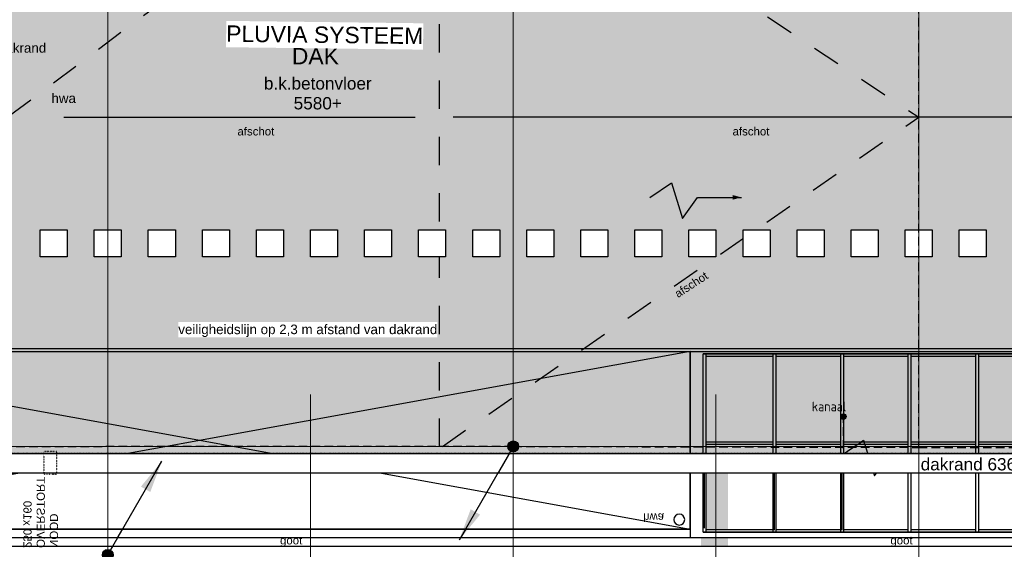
# Model space of a CAD drawing. Header units: millimetres. Extents: x -38031 to 110605, y -30229 to 92226.
# Tile 217 of 256: x 52731 to 70943, y 44492 to 54283. Entities that reach past the tile are written whole.
import ezdxf
from ezdxf.enums import TextEntityAlignment as Align

# ---------------------------------------------------------------- set-up
doc = ezdxf.new("R2010")
doc.units = ezdxf.units.MM
doc.header["$LTSCALE"] = 50
doc.set_wipeout_variables(frame=1)
for name, pattern in [('HIDDEN2', [4.7625, 3.175, -1.5875]), ('STYLE_01', [0.41664, 0.20828, -0.20836]), ('STYLE_07', [1.875, 0.625, -0.20828, 0.625, -0.20836, 0.06943, -0.13893]), ('STYLE_13', [0.196838, 0.039368, -0.157471])]:
    doc.linetypes.add(name, pattern=pattern)
for name, color, linetype in [('AL$1A---_ALGEMEEN', 8, 'Continuous'), ('AM$1A---_ARCERING', 8, 'Continuous'), ('AT$1A---_TEKST025', 8, 'Continuous'), ('AT$1A---_TEKST035', 8, 'Continuous'), ('AT$1A---_TEKST050', 8, 'Continuous'), ('AT$1A---_TEKST070', 8, 'Continuous'), ('AT$1A---_TEKST100', 8, 'Continuous'), ('BOUWKUNDIG', 8, 'Continuous'), ('EL6121--', 3, 'Continuous'), ('EL6122--', 3, 'Continuous'), ('kaderscheiding', 9, 'Continuous')]:
    doc.layers.add(name, color=color, linetype=linetype)
doc.layers.add('stramien', color=1, linetype='Continuous', lineweight=15)
doc.styles.add('Arial', font='ARIAL.TTF')
doc.styles.add('BURO-018', font='iso.shx', dxfattribs={"height": 90})
doc.dimstyles.new('VyA', dxfattribs={"dimtxt": 2.272868, "dimasz": 2.120801, "dimexe": 1.5, "dimexo": 1.59, "dimgap": 0.5, "dimtad": 1, "dimdec": 0, "dimzin": 11, "dimtxsty": 'Arial', "dimblk": 'VW_SLASH', "dimcen": 0, "dimdle": 1, "dimazin": 0, "dimtfac": 0.8, "dimtdec": 0, "dimtix": 1, "dimtmove": 0, "dimatfit": 0, "dimldrblk": 'VW_FILLEDARROW', "dimfxl": 0, "dimfrac": 2, "dimtolj": 1, "dimtzin": 11, "dimarcsym": 0})

# ---------------------------------------------------------------- blocks, each defined once
blk = doc.blocks.new('A$C385C6BB8')
at = {"layer": 'kaderscheiding', "const_width": 500}
blk.add_lwpolyline([(-33624, -17466), (-33624, 81355)], dxfattribs=at)
blk = doc.blocks.new('E00169')
at = {"color": 0, "linetype": 'Continuous'}
blk.add_line((0, 0), (-5, -8.66), dxfattribs=at)
at = {"color": 0, "const_width": 0.5}
blk.add_lwpolyline([(-0.25, 0, 1), (0.25, 0, 1)], format="xyb", close=True, dxfattribs=at)
at = {"color": 0, "linetype": 'Continuous'}
blk.add_lwpolyline([(-5, -8.66, 0, 1, 0), (-3.5, -6.062, 1, 1, 0)], format="xyseb", dxfattribs=at)
blk.add_circle((0, 0), 0.5, dxfattribs=at)
blk = doc.blocks.new('Group-47')
at = {"color": 0}
for points in [[(5428, 17280), (17489, 17280), (17489, 17230), (5428, 17230)], [(5478, 15655), (17439, 15655), (17439, 15605), (5478, 15605)], [(5428, 14030), (17489, 14030), (17489, 13980), (5428, 13980)]]:
    blk.add_wipeout(points, dxfattribs=at).dxf.layer = 'AL$1A---_ALGEMEEN'
at = {"layer": 'AL$1A---_ALGEMEEN', "color": 0}
for points in [[(5428, 17280), (17489, 17280), (17489, 17230), (5428, 17230)], [(5478, 15655), (17439, 15655), (17439, 15605), (5478, 15605)], [(5428, 14030), (17489, 14030), (17489, 13980), (5428, 13980)]]:
    blk.add_lwpolyline(points, close=True, dxfattribs=at)
at = {"color": 0}
for points in [[(5428, 17280), (5478, 17280), (5478, 13980), (5428, 13980)], [(6724, 17280), (6774, 17280), (6774, 13980), (6724, 13980)], [(7974, 17280), (8024, 17280), (8024, 13980), (7974, 13980)], [(9224, 17280), (9274, 17280), (9274, 13980), (9224, 13980)], [(10474, 17280), (10524, 17280), (10524, 13980), (10474, 13980)], [(11724, 17280), (11774, 17280), (11774, 13980), (11724, 13980)], [(12974, 17280), (13024, 17280), (13024, 13980), (12974, 13980)], [(14224, 17280), (14274, 17280), (14274, 13980), (14224, 13980)], [(15474, 17280), (15524, 17280), (15524, 13980), (15474, 13980)], [(16724, 17280), (16774, 17280), (16774, 13980), (16724, 13980)], [(17439, 17280), (17489, 17280), (17489, 13980), (17439, 13980)]]:
    blk.add_wipeout(points, dxfattribs=at).dxf.layer = 'AL$1A---_ALGEMEEN'
at = {"layer": 'AL$1A---_ALGEMEEN', "color": 0}
for points in [[(5428, 17280), (5478, 17280), (5478, 13980), (5428, 13980)], [(6724, 17280), (6774, 17280), (6774, 13980), (6724, 13980)], [(7974, 17280), (8024, 17280), (8024, 13980), (7974, 13980)], [(9224, 17280), (9274, 17280), (9274, 13980), (9224, 13980)], [(10474, 17280), (10524, 17280), (10524, 13980), (10474, 13980)], [(11724, 17280), (11774, 17280), (11774, 13980), (11724, 13980)], [(12974, 17280), (13024, 17280), (13024, 13980), (12974, 13980)], [(14224, 17280), (14274, 17280), (14274, 13980), (14224, 13980)], [(15474, 17280), (15524, 17280), (15524, 13980), (15474, 13980)], [(16724, 17280), (16774, 17280), (16774, 13980), (16724, 13980)], [(17439, 17280), (17489, 17280), (17489, 13980), (17439, 13980)]]:
    blk.add_lwpolyline(points, close=True, dxfattribs=at)
blk = doc.blocks.new('Group-57')
at = {"layer": 'AL$1A---_ALGEMEEN', "color": 0}
for p, q in [((-12941, 17325), (5189, 14035)), ((5189, 17325), (-12941, 14035))]:
    blk.add_line(p, q, dxfattribs=at)
blk.add_lwpolyline([(-12941, 17325), (5189, 17325), (5189, 14035), (-12941, 14035)], close=True, dxfattribs=at)
blk = doc.blocks.new('hwa')
at = {"layer": 'AL$1A---_ALGEMEEN', "color": 0}
blk.add_circle((0, 0), 100, dxfattribs=at)
at = {"layer": 'AT$1A---_TEKST100', "insert": (-670, 38), "char_height": 151.52, "attachment_point": 1, "line_spacing_factor": 0.967741, "style": 'Arial'}
blk.add_mtext('{\\C256;\\lhwa}', dxfattribs=at)
blk = doc.blocks.new('VW_SLASH')
at = {"layer": 'AL$1A---_ALGEMEEN', "color": 0, "linetype": 'ByBlock', "lineweight": -2}
blk.add_line((0, 0), (-1, 0), dxfattribs=at)
at = {"layer": 'AL$1A---_ALGEMEEN', "color": 0, "linetype": 'ByBlock', "lineweight": 5}
blk.add_line((0.5, 0.5), (-0.5, -0.5), dxfattribs=at)
blk = doc.blocks.new('*D1044')
at = {"layer": 'AL$1A---_ALGEMEEN', "color": 0, "lineweight": -2}
for p, q in [((-12941, 14097), (-12941, 15416)), ((5187, 15415), (-12939, 15415)), ((5189, 15047), (5189, 15416))]:
    blk.add_line(p, q, dxfattribs=at)
at = {"layer": 'AL$1A---_ALGEMEEN', "color": 0, "lineweight": -2, "xscale": 2.12080078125, "yscale": 2.12080078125, "zscale": 2.12080078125, "rotation": 180}
blk.add_blockref('VW_SLASH', (-12941, 15415), dxfattribs=at)
at = {"layer": 'AL$1A---_ALGEMEEN', "color": 0, "lineweight": -2, "xscale": 2.12080078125, "yscale": 2.12080078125, "zscale": 2.12080078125}
blk.add_blockref('VW_SLASH', (5189, 15415), dxfattribs=at)
at = {"layer": 'AT$1A---_TEKST025', "insert": (-3876, 15441), "char_height": 2.27, "attachment_point": 5, "style": 'Arial'}
blk.add_mtext('\\A1;906500', dxfattribs=at)
blk = doc.blocks.new('VW_FILLEDARROW')
at = {"layer": 'AL$1A---_ALGEMEEN', "color": 0, "lineweight": -2}
blk.add_solid([(0, 0), (0.5, 0.5), (0.5, -0.5)], dxfattribs=at)
blk = doc.blocks.new('Group-69')
at = {"color": 0}
blk.add_wipeout([(12759, 13465), (12759, 3153), (13009, 3153), (13009, 13715), (-32011, 13715), (-32011, 13142), (-31761, 13142), (-31761, 13465)], dxfattribs=at).dxf.layer = 'AL$1A---_ALGEMEEN'
at = {"layer": 'AL$1A---_ALGEMEEN', "color": 0}
blk.add_lwpolyline([(12759, 13465), (12759, 3153), (13009, 3153), (13009, 13715), (-32011, 13715), (-32011, 13142), (-31761, 13142), (-31761, 13465)], close=True, dxfattribs=at)
blk = doc.blocks.new('*D1058')
at = {"layer": 'AL$1A---_ALGEMEEN', "color": 0, "lineweight": -2}
for p, q in [((6749, 14017), (6749, 15416)), ((7997, 15415), (6751, 15415)), ((7999, 14017), (7999, 15416))]:
    blk.add_line(p, q, dxfattribs=at)
at = {"layer": 'AL$1A---_ALGEMEEN', "color": 0, "lineweight": -2, "xscale": 2.12080078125, "yscale": 2.12080078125, "zscale": 2.12080078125, "rotation": 180}
blk.add_blockref('VW_SLASH', (6749, 15415), dxfattribs=at)
at = {"layer": 'AL$1A---_ALGEMEEN', "color": 0, "lineweight": -2, "xscale": 2.12080078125, "yscale": 2.12080078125, "zscale": 2.12080078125}
blk.add_blockref('VW_SLASH', (7999, 15415), dxfattribs=at)
at = {"layer": 'AT$1A---_TEKST025', "insert": (7374, 15441), "char_height": 2.27, "attachment_point": 5, "style": 'Arial'}
blk.add_mtext('\\A1;62500', dxfattribs=at)
blk = doc.blocks.new('*D1059')
at = {"layer": 'AL$1A---_ALGEMEEN', "color": 0, "lineweight": -2}
for p, q in [((5453, 14054), (5453, 15416)), ((6747, 15415), (5455, 15415)), ((6749, 14017), (6749, 15416))]:
    blk.add_line(p, q, dxfattribs=at)
at = {"layer": 'AL$1A---_ALGEMEEN', "color": 0, "lineweight": -2, "xscale": 2.12080078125, "yscale": 2.12080078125, "zscale": 2.12080078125, "rotation": 180}
blk.add_blockref('VW_SLASH', (5453, 15415), dxfattribs=at)
at = {"layer": 'AL$1A---_ALGEMEEN', "color": 0, "lineweight": -2, "xscale": 2.12080078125, "yscale": 2.12080078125, "zscale": 2.12080078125}
blk.add_blockref('VW_SLASH', (6749, 15415), dxfattribs=at)
at = {"layer": 'AT$1A---_TEKST025', "insert": (6101, 15441), "char_height": 2.27, "attachment_point": 5, "style": 'Arial'}
blk.add_mtext('\\A1;64800', dxfattribs=at)
blk = doc.blocks.new('*D1060')
at = {"layer": 'AL$1A---_ALGEMEEN', "color": 0, "lineweight": -2}
for p, q in [((5189, 15047), (5189, 15416)), ((5451, 15415), (5191, 15415)), ((5453, 14109), (5453, 15416))]:
    blk.add_line(p, q, dxfattribs=at)
at = {"layer": 'AL$1A---_ALGEMEEN', "color": 0, "lineweight": -2, "xscale": 2.12080078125, "yscale": 2.12080078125, "zscale": 2.12080078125, "rotation": 180}
blk.add_blockref('VW_SLASH', (5189, 15415), dxfattribs=at)
at = {"layer": 'AL$1A---_ALGEMEEN', "color": 0, "lineweight": -2, "xscale": 2.12080078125, "yscale": 2.12080078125, "zscale": 2.12080078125}
blk.add_blockref('VW_SLASH', (5453, 15415), dxfattribs=at)
at = {"layer": 'AT$1A---_TEKST025', "insert": (5321, 15441), "char_height": 2.27, "attachment_point": 5, "style": 'Arial'}
blk.add_mtext('\\A1;13200', dxfattribs=at)
blk = doc.blocks.new('Group-84')
at = {"color": 0}
blk.add_wipeout([(17499, 17688), (17499, 17325), (-36501, 17325), (-36501, 17688)], dxfattribs=at).dxf.layer = 'AL$1A---_ALGEMEEN'
at = {"layer": 'AL$1A---_ALGEMEEN', "color": 0, "linetype": 'STYLE_01'}
blk.add_line((17499, 17688), (-36501, 17688), dxfattribs=at)
at = {"layer": 'AL$1A---_ALGEMEEN', "color": 0}
blk.add_lwpolyline([(17499, 17688), (17499, 17325), (-36501, 17325), (-36501, 17688)], close=True, dxfattribs=at)
blk = doc.blocks.new('Group-138')
at = {"layer": 'AL$1A---_ALGEMEEN', "color": 0}
blk.add_line((9538, 22423), (9718, 22423), dxfattribs=at)
blk.add_lwpolyline([(8028, 22423), (8428, 22693), (8628, 22033), (8908, 22423), (9628, 22423)], dxfattribs=at)
blk.add_solid([(9718, 22423), (9559, 22380), (9559, 22465)], dxfattribs=at)
blk = doc.blocks.new('noodoverstort 420')
at = {"layer": 'AL$1A---_ALGEMEEN', "color": 0, "linetype": 'STYLE_13'}
blk.add_lwpolyline([(-400, 120), (20, 120), (20, -120), (-400, -120)], close=True, dxfattribs=at)
at = {"layer": 'AT$1A---_TEKST100', "insert": (-1763, 144), "char_height": 151.52, "attachment_point": 1, "line_spacing_factor": 0.967741, "style": 'Arial'}
blk.add_mtext('{\\C256;\\lNOOD\\POVERSTORT\\P250 x160}', dxfattribs=at)
blk = doc.blocks.new('tegel 500x500')
at = {"color": 0}
blk.add_wipeout([(-250, 250), (250, 250), (250, -250), (-250, -250)], dxfattribs=at).dxf.layer = 'AL$1A---_ALGEMEEN'
at = {"layer": 'AL$1A---_ALGEMEEN', "color": 0}
blk.add_lwpolyline([(-250, 250), (250, 250), (250, -250), (-250, -250)], close=True, dxfattribs=at)
blk = doc.blocks.new('030201')
at = {"color": 0, "const_width": 0.5}
blk.add_lwpolyline([(-0.25, 0, 1), (0.25, 0, 1)], format="xyb", close=True, dxfattribs=at)
at = {"color": 0, "linetype": 'Continuous'}
blk.add_circle((0, 0), 0.5, dxfattribs=at)
at = {"color": 0, "linetype": 'Continuous', "style": 'BURO-018', "flags": 1}
blk.add_attdef('E_MATCODE', text='', height=1.8, dxfattribs=at).set_placement((0, 0), align=Align.MIDDLE)
blk = doc.blocks.new('E00170')
at = {"color": 0, "linetype": 'Continuous'}
for q in [(5, 8.66), (-5, -8.66)]:
    blk.add_line((0, 0), q, dxfattribs=at)
for points in [[(5, 8.66, 0, 1, 0), (3.5, 6.062, 1, 1, 0)], [(-5, -8.66, 0, 1, 0), (-3.5, -6.062, 1, 1, 0)]]:
    blk.add_lwpolyline(points, format="xyseb", dxfattribs=at)
at = {"color": 0, "const_width": 0.5}
blk.add_lwpolyline([(-0.25, 0, 1), (0.25, 0, 1)], format="xyb", close=True, dxfattribs=at)
at = {"color": 0, "linetype": 'Continuous'}
blk.add_circle((0, 0), 0.5, dxfattribs=at)
blk = doc.blocks.new('Group-71')
at = {"layer": 'AL$1A---_ALGEMEEN', "color": 0, "xscale": -1, "rotation": 180}
blk.add_blockref('hwa', (4989, 14214.992), dxfattribs=at)
at = {"layer": 'AT$1A---_TEKST100', "insert": (-2190.827, 13907.908), "char_height": 151.52455, "attachment_point": 2, "line_spacing_factor": 0.967741, "style": 'Arial'}
blk.add_mtext('{\\C256;\\lgoot}', dxfattribs=at)
at = {"color": 0}
blk.add_wipeout([(11440.621, 17324.992), (11440.621, 17279.992), (5428, 17279.992), (5428, 13979.992), (11440.621, 13979.992), (11440.621, 13879.992), (5189, 13879.992), (5189, 17324.992)], dxfattribs=at).dxf.layer = 'AL$1A---_ALGEMEEN'
at = {"layer": 'AL$1A---_ALGEMEEN', "color": 0, "flags": 128}
for points in [[(17499, 13800.992), (13249, 13800.992), (13249, 13879.992), (5189, 13879.992), (5189, 17324.992), (17499, 17324.992)], [(5428, 17279.992), (5428, 13979.992), (17429, 13979.992), (17429, 17279.992)]]:
    blk.add_lwpolyline(points, close=True, dxfattribs=at)
at = {"layer": 'AL$1A---_ALGEMEEN', "color": 0}
blk.add_blockref('Group-57', (0, 0), dxfattribs=at)
dim = blk.add_linear_dim(base=(-12941, 15414.992), p1=(5189, 15044.992), p2=(-12941, 14094.992), dimstyle='VyA', override={"dimtxt": 2.272868, "dimgap": 25, "dimlfac": 50, "dimpost": '<>', "dimtxsty": 'Arial', "dimtmove": 2}, dxfattribs=at)
dim.commit()
dim.dimension.update_dxf_attribs({"geometry": '*D1044', "text_midpoint": (-3876, 15441.153)})
blk.add_blockref('Group-47', (0, 0), dxfattribs=at)
blk.add_line((9599, 15414.992), (9779, 15414.992), dxfattribs=at)
at = {"layer": 'AL$1A---_ALGEMEEN', "color": 0, "linetype": 'STYLE_01'}
blk.add_lwpolyline([(-36501, 17324.992), (17499, 17324.992), (17499, -2675.008), (-36501, -2675.008)], close=True, dxfattribs=at)
at = {"layer": 'AL$1A---_ALGEMEEN', "color": 0}
blk.add_lwpolyline([(7999, 15414.992), (8399, 15684.992), (8599, 15024.992), (8879, 15414.992), (9599, 15414.992)], dxfattribs=at)
blk.add_solid([(9779, 15414.992), (9620.25, 15372.455), (9620.25, 15457.529)], dxfattribs=at)
at = {"layer": 'AT$1A---_TEKST100', "insert": (9099, 13907.908), "char_height": 151.52455, "attachment_point": 2, "line_spacing_factor": 0.967741, "style": 'Arial'}
blk.add_mtext('{\\C256;\\lgoot}', dxfattribs=at)
at = {"layer": 'AL$1A---_ALGEMEEN', "color": 0}
for base, p1, p2, picture, middle in [((5189, 15414.992), (5453, 14107.555), (5189, 15044.992), '*D1060', (5321, 15441.153)), ((5453, 15414.992), (6749, 14014.992), (5453, 14052.555), '*D1059', (6101, 15441.153)), ((6749, 15414.992), (7999, 14014.992), (6749, 14014.992), '*D1058', (7374, 15441.153))]:
    dim = blk.add_linear_dim(base=base, p1=p1, p2=p2, dimstyle='VyA', override={"dimtxt": 2.272868, "dimgap": 25, "dimlfac": 50, "dimpost": '<>', "dimtxsty": 'Arial', "dimtmove": 2}, dxfattribs=at)
    dim.commit()
    dim.dimension.update_dxf_attribs({"geometry": picture, "text_midpoint": middle})
blk.add_blockref('Group-69', (0, 0), dxfattribs=at)
at = {"color": 0}
blk.add_wipeout([(-12941, 14034.992), (5189, 14034.992), (5189, 13879.992), (-12941, 13879.992)], dxfattribs=at).dxf.layer = 'AL$1A---_ALGEMEEN'
at = {"layer": 'AL$1A---_ALGEMEEN', "color": 0}
blk.add_lwpolyline([(-12941, 14034.992), (5189, 14034.992), (5189, 13879.992), (-12941, 13879.992)], close=True, dxfattribs=at)
blk = doc.blocks.new('200254 W 211 30-06-2008')
at = {"layer": 'AL$1A---_ALGEMEEN', "xscale": 0.01999999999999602, "yscale": 0.02000000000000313, "zscale": 0.02}
blk.add_blockref('Group-71', (20233.6, 3632.46), dxfattribs=at)
at = {"layer": 'AM$1A---_ARCERING', "linetype": 'Continuous', "lineweight": 0}
blk.add_hatch(color=9, dxfattribs=at).paths.add_polyline_path([(18989.55, 4186.99), (18989.55, 3953.75), (19431.95, 3953.75), (19431.95, 3941.21), (20511.95, 3941.21), (20511.95, 3953.75), (21016.98, 3953.75), (21016.98, 4188.55), (20033.65, 4188.54), (20033.65, 4186.99), (19663.85, 4186.99), (19663.85, 3975.07), (19605.05, 3975.07), (19605.05, 4186.99)])
at = {"layer": 'AL$1A---_ALGEMEEN', "xscale": 0.02, "yscale": 0.02, "zscale": 0.02}
blk.add_blockref('Group-84', (20161.97, 3587.45), dxfattribs=at)
at = {"layer": 'AL$1A---_ALGEMEEN', "linetype": 'STYLE_01'}
for p in [(20244.53, 4183.25), (20245.73, 3943.85)]:
    blk.add_line(p, (20421.95, 4065.54), dxfattribs=at)
at = {"layer": 'AL$1A---_ALGEMEEN'}
for p, q in [((20105.73, 4065.54), (20235.73, 4065.54)), ((20482.05, 4065.54), (20249.73, 4065.54)), ((20543.67, 3979.95), (19663.85, 3979.95))]:
    blk.add_line(p, q, dxfattribs=at)
blk.add_solid([(20105.73, 4065.54), (20113.73, 4067.69), (20113.73, 4063.4)], dxfattribs=at)
at = {"layer": 'stramien', "linetype": 'STYLE_07', "ltscale": 50}
for p, q in [((20271.95, 2695.43), (20271.95, 4240.03)), ((20196.95, 2737.41), (20196.95, 3963.01)), ((20346.95, 2737.41), (20346.95, 3963.01)), ((19004.75, 3943.85), (21069.77, 3943.85))]:
    blk.add_line(p, q, dxfattribs=at)
at = {"layer": 'AL$1A---_ALGEMEEN', "xscale": 0.02, "yscale": 0.02, "zscale": 0.02}
blk.add_blockref('Group-138', (20161.97, 3587.45), dxfattribs=at)
at = {"layer": 'AL$1A---_ALGEMEEN', "yscale": 0.02, "zscale": 0.02}
for name, p, xscale, rotation in [('tegel 500x500', (20441.95, 4018.95), 0.02, 180), ('noodoverstort 420', (20100.67, 3941.55), -0.02, 270)]:
    blk.add_blockref(name, p, dxfattribs=dict(at, xscale=xscale, rotation=rotation))
at = {"layer": 'AT$1A---_TEKST035', "line_spacing_factor": 0.967741, "style": 'Arial'}
for s, insert, char_height, attachment_point in [('{\\C256;\\lmarkeringstegels (kleur geel) op 4m afstand van dakrand}', (19974.28, 4092.95), 3.5356, 1), ('{\\C256;\\lafschot}', (20176.73, 4060.3), 3.0305, 5), ('{\\C256;\\lafschot}', (20359.91, 4060.3), 3.0305, 5)]:
    blk.add_mtext(s, dxfattribs=dict(at, insert=insert, char_height=char_height, attachment_point=attachment_point))
at = {"layer": 'AT$1A---_TEKST035', "insert": (20101.11, 4074.33), "char_height": 3.5356, "width": 10.72, "attachment_point": 1, "line_spacing_factor": 0.967741, "style": 'Arial'}
blk.add_mtext('{\\C256;\\lhwa}', dxfattribs=at)
at = {"layer": 'AT$1A---_TEKST035', "insert": (20337.8, 4003.64), "char_height": 3.0305, "attachment_point": 5, "rotation": 33.1426, "line_spacing_factor": 0.967741, "style": 'Arial'}
blk.add_mtext('{\\C256;\\lafschot}', dxfattribs=at)
at = {"layer": 'AT$1A---_TEKST050', "char_height": 4.5457, "line_spacing_factor": 0.967741, "style": 'Arial'}
for s, insert, attachment_point in [('{\\C256;\\lb.k.betonvloer\\P5580+}', (20199.64, 4074.35), 5), ('{\\C256;\\ldakrand 6360+}', (20422.68, 3939.5), 1)]:
    blk.add_mtext(s, dxfattribs=dict(at, insert=insert, attachment_point=attachment_point))
at = {"layer": 'AT$1A---_TEKST070', "insert": (20198.75, 4091.17), "char_height": 6.061, "attachment_point": 2, "line_spacing_factor": 0.967741, "style": 'Arial'}
blk.add_mtext('{\\C256;\\lDAK }', dxfattribs=at)
at = {"linetype": 'Continuous'}
blk.add_wipeout([(20148.04, 3984.14), (20243.86, 3984.14), (20243.86, 3989.82), (20148.04, 3989.82)], dxfattribs=at).dxf.layer = 'AL$1A---_ALGEMEEN'
at = {"layer": 'AL$1A---_ALGEMEEN', "linetype": 'STYLE_01'}
for p, q in [((20243.56, 4184.27), (19929.08, 3948.72)), ((20244.53, 4183.25), (20244.53, 3943.85))]:
    blk.add_line(p, q, dxfattribs=at)
at = {"layer": 'AL$1A---_ALGEMEEN', "xscale": 0.02, "yscale": 0.02, "zscale": 0.02, "rotation": 180}
for p in [(20261.95, 4018.95), (20281.95, 4018.95), (20301.95, 4018.95), (20321.95, 4018.95), (20341.95, 4018.95), (20361.95, 4018.95), (20381.95, 4018.95), (20401.95, 4018.95), (20421.95, 4018.95)]:
    blk.add_blockref('tegel 500x500', p, dxfattribs=at)
at = {"layer": 'AT$1A---_TEKST035', "insert": (20148.04, 3988.87), "char_height": 3.5356, "attachment_point": 1, "line_spacing_factor": 0.967741, "style": 'Arial'}
blk.add_mtext('{\\C256;\\lveiligheidslijn op 2,3 m afstand van dakrand}', dxfattribs=at)
at = {"layer": 'stramien', "linetype": 'STYLE_07', "ltscale": 50}
blk.add_line((20421.95, 2695.43), (20421.95, 4240.03), dxfattribs=at)
at = {"layer": 'AL$1A---_ALGEMEEN', "xscale": 0.02, "yscale": 0.02, "zscale": 0.02, "rotation": 180}
for p in [(20101.95, 4018.95), (20121.95, 4018.95), (20141.95, 4018.95), (20161.95, 4018.95), (20181.95, 4018.95), (20201.95, 4018.95), (20221.95, 4018.95), (20241.95, 4018.95)]:
    blk.add_blockref('tegel 500x500', p, dxfattribs=at)
blk.add_wipeout([(20165.69, 4091.43), (20238.58, 4090.54), (20238.7, 4100.28), (20165.81, 4101.17)]).dxf.layer = 'AL$1A---_ALGEMEEN'
at = {"layer": 'stramien', "linetype": 'STYLE_07', "ltscale": 50}
blk.add_line((20121.95, 2695.43), (20121.95, 4240.03), dxfattribs=at)
at = {"layer": 'AT$1A---_TEKST070', "insert": (20165.79, 4099.52), "char_height": 6.061, "attachment_point": 1, "rotation": 359.3036, "line_spacing_factor": 0.967741, "style": 'Arial'}
blk.add_mtext('{\\C256;\\lPLUVIA SYSTEEM}', dxfattribs=at)

msp = doc.modelspace()

# ---------------------------------------------------------------- block references
at = {"layer": 'kaderscheiding'}
msp.add_blockref('A$C385C6BB8', (99205, -12512.3), dxfattribs=at)

# ---------------------------------------------------------------- next in the draw order: block references
at = {"layer": 'BOUWKUNDIG', "xscale": 50, "yscale": 50, "zscale": 50}
msp.add_blockref('200254 W 211 30-06-2008', (-951737.5, -150797.3), dxfattribs=at)

# ---------------------------------------------------------------- next in the draw order: linework, layer by layer
at = {"layer": 'EL6121--', "color": 5, "linetype": 'HIDDEN2'}
for p, q in [((69358.9, 58365), (69358.9, 46376.1)), ((67966.6, 46353.3), (67966.6, 46946)), ((39331.8, 46394.5), (54326.1, 46394.5)), ((61860, 46394.5), (54326.1, 46394.5)), ((61860, 46394.5), (69360, 46376.1)), ((69358.9, 46376.1), (76886.7, 46376.1))]:
    msp.add_line(p, q, dxfattribs=at)

# ---------------------------------------------------------------- next in the draw order: block references
at = {"layer": 'EL6121--', "xscale": 200, "yscale": 200, "zscale": 200}
for name, p in [('E00169', (61860, 46394.5)), ('E00170', (54360, 44387.9))]:
    msp.add_blockref(name, p, dxfattribs=at)
at = {"layer": 'EL6122--'}
ref = msp.add_blockref('030201', (67966.6, 46946), dxfattribs=dict(at, xscale=100, yscale=100, zscale=100))
ref.add_attrib('E_MATCODE', 'kanaal', dxfattribs={"layer": '0', "color": 1, "linetype": 'Continuous', "height": 180, "style": 'BURO-018'}).set_placement((67702.7, 47132.8), align=Align.MIDDLE)

doc.saveas('drawing.dxf')
